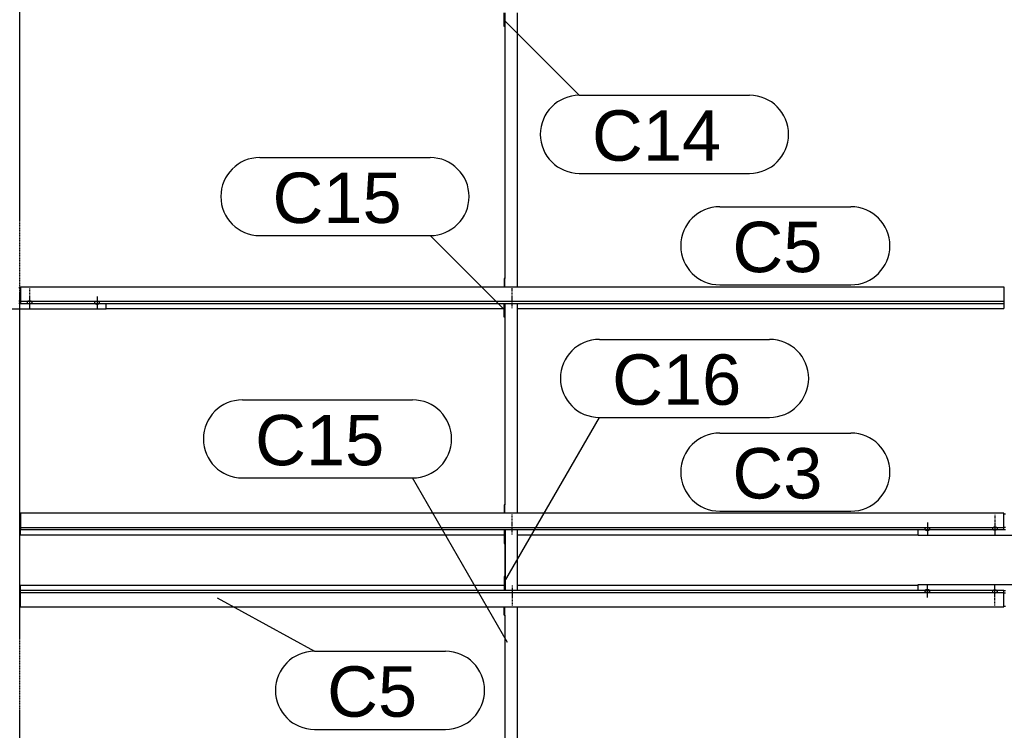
# Model space of a CAD drawing. Header units: millimetres. Extents: x -4888 to 73862, y -29046 to 15504.
# Tile 78 of 111: x 42000 to 45498, y 4690 to 7215. Entities that reach past the tile are written whole.
import ezdxf

# ---------------------------------------------------------------- set-up
doc = ezdxf.new("R2010")
doc.units = ezdxf.units.MM
doc.linetypes.add('DXK_LINE_DOT2', pattern=[3.9198, 1.9599, -1.9599])
doc.linetypes.add('DXK_LINE_DOT3', pattern=[5.9187, 2.979, -0.9799, 0.9799, -0.9799])
doc.styles.add('Arial', font='ARIAL.TTF', dxfattribs={"height": 0.2})

# ---------------------------------------------------------------- blocks, each defined once
blk = doc.blocks.new('Bolt-1953139-17779 - 1282')
at = {"color": 5, "linetype": 'Continuous'}
for p, q in [((42275, 6232), (42275, 6189.7)), ((42266.2, 6210.5), (42266, 6210)), ((42266, 6210), (42266, 6209.5)), ((42266, 6209.5), (42266, 6209.1)), ((42266, 6209.1), (42266.2, 6208.6)), ((42266.4, 6210.9), (42266.2, 6210.5)), ((42266.2, 6208.6), (42266.4, 6208.1)), ((42266.7, 6211.4), (42266.4, 6210.9)), ((42266.4, 6208.1), (42266.7, 6207.7)), ((42267.1, 6211.8), (42266.7, 6211.4)), ((42266.7, 6207.7), (42267.1, 6207.3)), ((42267.5, 6212.2), (42267.1, 6211.8)), ((42267.1, 6207.3), (42267.5, 6206.9)), ((42268, 6212.6), (42267.5, 6212.2)), ((42267.5, 6206.9), (42268, 6206.5)), ((42268.6, 6212.9), (42268, 6212.6)), ((42268, 6206.5), (42268.6, 6206.1)), ((42269.3, 6213.2), (42268.6, 6212.9)), ((42268.6, 6206.1), (42269.3, 6205.8)), ((42270, 6213.5), (42269.3, 6213.2)), ((42269.3, 6205.8), (42270, 6205.5)), ((42270.8, 6213.7), (42270, 6213.5)), ((42270, 6205.5), (42270.8, 6205.3)), ((42271.6, 6213.9), (42270.8, 6213.7)), ((42270.8, 6205.3), (42271.6, 6205.1)), ((42272.4, 6214.1), (42271.6, 6213.9)), ((42271.6, 6205.1), (42272.4, 6204.9)), ((42273.2, 6214.2), (42272.4, 6214.1)), ((42272.4, 6204.9), (42273.2, 6204.8)), ((42274.1, 6214.3), (42273.2, 6214.2)), ((42273.2, 6204.8), (42274.1, 6204.8)), ((42275, 6214.3), (42274.1, 6214.3)), ((42274.1, 6204.8), (42275, 6204.7)), ((42275.9, 6214.3), (42275, 6214.3)), ((42275, 6204.7), (42275.9, 6204.8)), ((42276.8, 6214.2), (42275.9, 6214.3)), ((42275.9, 6204.8), (42276.8, 6204.8)), ((42277.6, 6214.1), (42276.8, 6214.2)), ((42276.8, 6204.8), (42277.6, 6204.9)), ((42278.4, 6213.9), (42277.6, 6214.1)), ((42277.6, 6204.9), (42278.4, 6205.1)), ((42279.2, 6213.7), (42278.4, 6213.9)), ((42278.4, 6205.1), (42279.2, 6205.3)), ((42280, 6213.5), (42279.2, 6213.7)), ((42279.2, 6205.3), (42280, 6205.5)), ((42280.7, 6213.2), (42280, 6213.5)), ((42280, 6205.5), (42280.7, 6205.8)), ((42281.4, 6212.9), (42280.7, 6213.2)), ((42280.7, 6205.8), (42281.4, 6206.1)), ((42282, 6212.6), (42281.4, 6212.9)), ((42281.4, 6206.1), (42282, 6206.5)), ((42282.5, 6212.2), (42282, 6212.6)), ((42282, 6206.5), (42282.5, 6206.9)), ((42282.9, 6211.8), (42282.5, 6212.2)), ((42282.5, 6206.9), (42282.9, 6207.3)), ((42283.3, 6211.4), (42282.9, 6211.8)), ((42282.9, 6207.3), (42283.3, 6207.7)), ((42283.6, 6210.9), (42283.3, 6211.4)), ((42283.3, 6207.7), (42283.6, 6208.1)), ((42283.8, 6210.5), (42283.6, 6210.9)), ((42283.6, 6208.1), (42283.8, 6208.6)), ((42284, 6210), (42283.8, 6210.5)), ((42283.8, 6208.6), (42284, 6209.1)), ((42284, 6209.5), (42284, 6210)), ((42284, 6209.1), (42284, 6209.5))]:
    blk.add_line(p, q, dxfattribs=at)
blk = doc.blocks.new('Part-1953139-18060 - 1282')
at = {"color": 3, "linetype": 'Continuous'}
for p, q in [((45193, 5187.1), (45193, 5208.2)), ((45193, 5208.2), (45807, 5208.2)), ((45497, 5186.3), (45503, 5186.3)), ((45497, 5177.8), (45503, 5177.8)), ((45807, 5208.2), (45807, 5187.1)), ((45497, 5131.2), (45503, 5131.2))]:
    blk.add_line(p, q, dxfattribs=at)
blk = doc.blocks.new('Bolt-1953139-18066 - 1282')
at = {"color": 5, "linetype": 'Continuous'}
for p, q in [((45216.2, 5185.7), (45216, 5185.2)), ((45216, 5185.2), (45216, 5184.8)), ((45216, 5184.8), (45216, 5184.3)), ((45216, 5184.3), (45216.2, 5183.8)), ((45216.4, 5186.1), (45216.2, 5185.7)), ((45216.2, 5183.8), (45216.4, 5183.4)), ((45216.7, 5186.6), (45216.4, 5186.1)), ((45216.4, 5183.4), (45216.7, 5182.9)), ((45217.1, 5187), (45216.7, 5186.6)), ((45216.7, 5182.9), (45217.1, 5182.5)), ((45217.5, 5187.4), (45217.1, 5187)), ((45217.1, 5182.5), (45217.5, 5182.1)), ((45218, 5187.8), (45217.5, 5187.4)), ((45217.5, 5182.1), (45218, 5181.7)), ((45218.6, 5188.1), (45218, 5187.8)), ((45218, 5181.7), (45218.6, 5181.4)), ((45219.3, 5188.5), (45218.6, 5188.1)), ((45218.6, 5181.4), (45219.3, 5181.1)), ((45220, 5188.7), (45219.3, 5188.5)), ((45219.3, 5181.1), (45220, 5180.8)), ((45220.8, 5189), (45220, 5188.7)), ((45220, 5180.8), (45220.8, 5180.5)), ((45221.6, 5189.2), (45220.8, 5189)), ((45220.8, 5180.5), (45221.6, 5180.3)), ((45222.4, 5189.3), (45221.6, 5189.2)), ((45221.6, 5180.3), (45222.4, 5180.2)), ((45223.2, 5189.5), (45222.4, 5189.3)), ((45222.4, 5180.2), (45223.2, 5180.1)), ((45224.1, 5189.5), (45223.2, 5189.5)), ((45223.2, 5180.1), (45224.1, 5180)), ((45225, 5189.5), (45224.1, 5189.5)), ((45224.1, 5180), (45225, 5180)), ((45225, 5162.2), (45225, 5204.6)), ((45225.9, 5189.5), (45225, 5189.5)), ((45225, 5180), (45225.9, 5180)), ((45226.8, 5189.5), (45225.9, 5189.5)), ((45225.9, 5180), (45226.8, 5180.1)), ((45227.6, 5189.3), (45226.8, 5189.5)), ((45226.8, 5180.1), (45227.6, 5180.2)), ((45228.4, 5189.2), (45227.6, 5189.3)), ((45227.6, 5180.2), (45228.4, 5180.3)), ((45229.2, 5189), (45228.4, 5189.2)), ((45228.4, 5180.3), (45229.2, 5180.5)), ((45230, 5188.7), (45229.2, 5189)), ((45229.2, 5180.5), (45230, 5180.8)), ((45230.7, 5188.5), (45230, 5188.7)), ((45230, 5180.8), (45230.7, 5181.1)), ((45231.4, 5188.1), (45230.7, 5188.5)), ((45230.7, 5181.1), (45231.4, 5181.4)), ((45232, 5187.8), (45231.4, 5188.1)), ((45231.4, 5181.4), (45232, 5181.7)), ((45232.5, 5187.4), (45232, 5187.8)), ((45232, 5181.7), (45232.5, 5182.1)), ((45232.9, 5187), (45232.5, 5187.4)), ((45232.5, 5182.1), (45232.9, 5182.5)), ((45233.3, 5186.6), (45232.9, 5187)), ((45232.9, 5182.5), (45233.3, 5182.9)), ((45233.6, 5186.1), (45233.3, 5186.6)), ((45233.3, 5182.9), (45233.6, 5183.4)), ((45233.8, 5185.7), (45233.6, 5186.1)), ((45233.6, 5183.4), (45233.8, 5183.8)), ((45234, 5185.2), (45233.8, 5185.7)), ((45233.8, 5183.8), (45234, 5184.3)), ((45234, 5184.8), (45234, 5185.2)), ((45234, 5184.3), (45234, 5184.8))]:
    blk.add_line(p, q, dxfattribs=at)
blk = doc.blocks.new('Bolt-1953139-17594 - 1282')
at = {"color": 5, "linetype": 'Continuous'}
for p, q in [((45465, 5426.3), (45465, 5384)), ((45456.2, 5407.5), (45456, 5407.1)), ((45456, 5407.1), (45456, 5406.6)), ((45456, 5406.6), (45456, 5406.1)), ((45456, 5406.1), (45456.2, 5405.7)), ((45456.4, 5408), (45456.2, 5407.5)), ((45456.2, 5405.7), (45456.4, 5405.2)), ((45456.7, 5408.4), (45456.4, 5408)), ((45456.4, 5405.2), (45456.7, 5404.8)), ((45457.1, 5408.9), (45456.7, 5408.4)), ((45456.7, 5404.8), (45457.1, 5404.3)), ((45457.5, 5409.3), (45457.1, 5408.9)), ((45457.1, 5404.3), (45457.5, 5403.9)), ((45458, 5409.6), (45457.5, 5409.3)), ((45457.5, 5403.9), (45458, 5403.6)), ((45458.6, 5410), (45458, 5409.6)), ((45458, 5403.6), (45458.6, 5403.2)), ((45459.3, 5410.3), (45458.6, 5410)), ((45458.6, 5403.2), (45459.3, 5402.9)), ((45460, 5410.6), (45459.3, 5410.3)), ((45459.3, 5402.9), (45460, 5402.6)), ((45460.8, 5410.8), (45460, 5410.6)), ((45460, 5402.6), (45460.8, 5402.4)), ((45461.6, 5411), (45460.8, 5410.8)), ((45460.8, 5402.4), (45461.6, 5402.2)), ((45462.4, 5411.2), (45461.6, 5411)), ((45461.6, 5402.2), (45462.4, 5402)), ((45463.2, 5411.3), (45462.4, 5411.2)), ((45462.4, 5402), (45463.2, 5401.9)), ((45464.1, 5411.4), (45463.2, 5411.3)), ((45463.2, 5401.9), (45464.1, 5401.8)), ((45465, 5411.4), (45464.1, 5411.4)), ((45464.1, 5401.8), (45465, 5401.8)), ((45465.9, 5411.4), (45465, 5411.4)), ((45465, 5401.8), (45465.9, 5401.8)), ((45466.8, 5411.3), (45465.9, 5411.4)), ((45465.9, 5401.8), (45466.8, 5401.9)), ((45467.6, 5411.2), (45466.8, 5411.3)), ((45466.8, 5401.9), (45467.6, 5402)), ((45468.4, 5411), (45467.6, 5411.2)), ((45467.6, 5402), (45468.4, 5402.2)), ((45469.2, 5410.8), (45468.4, 5411)), ((45468.4, 5402.2), (45469.2, 5402.4)), ((45470, 5410.6), (45469.2, 5410.8)), ((45469.2, 5402.4), (45470, 5402.6)), ((45470.7, 5410.3), (45470, 5410.6)), ((45470, 5402.6), (45470.7, 5402.9)), ((45471.4, 5410), (45470.7, 5410.3)), ((45470.7, 5402.9), (45471.4, 5403.2)), ((45472, 5409.6), (45471.4, 5410)), ((45471.4, 5403.2), (45472, 5403.6)), ((45472.5, 5409.3), (45472, 5409.6)), ((45472, 5403.6), (45472.5, 5403.9)), ((45472.9, 5408.9), (45472.5, 5409.3)), ((45472.5, 5403.9), (45472.9, 5404.3)), ((45473.3, 5408.4), (45472.9, 5408.9)), ((45472.9, 5404.3), (45473.3, 5404.8)), ((45473.6, 5408), (45473.3, 5408.4)), ((45473.3, 5404.8), (45473.6, 5405.2)), ((45473.8, 5407.5), (45473.6, 5408)), ((45473.6, 5405.2), (45473.8, 5405.7)), ((45474, 5407.1), (45473.8, 5407.5)), ((45473.8, 5405.7), (45474, 5406.1)), ((45474, 5406.6), (45474, 5407.1)), ((45474, 5406.1), (45474, 5406.6))]:
    blk.add_line(p, q, dxfattribs=at)
blk = doc.blocks.new('Bolt-1953139-17777 - 1282')
at = {"color": 5, "linetype": 'DXK_LINE_DOT2'}
blk.add_line((42035, 6260.4), (42035, 6218.1), dxfattribs=at)
blk = doc.blocks.new('Part-1953139-17176 - 1282')
at = {"color": 3, "linetype": 'Continuous'}
for p, q in [((42003, 6265.5), (45497, 6265.5)), ((42003, 6265.5), (42003, 6207.2)), ((45497, 6265.5), (45497, 6207.2)), ((42003, 6214.7), (45497, 6214.7)), ((42003, 6207.2), (45497, 6207.2)), ((45497, 6207.2), (45497, 6188.5)), ((42307, 6188.5), (43722, 6188.5)), ((43769, 6188.5), (45497, 6188.5))]:
    blk.add_line(p, q, dxfattribs=at)
blk = doc.blocks.new('Bolt-1953139-18063 - 1282')
at = {"color": 5, "linetype": 'Continuous'}
for p, q in [((45456.2, 5184.3), (45456, 5183.9)), ((45456, 5183.9), (45456, 5183.4)), ((45456, 5183.4), (45456, 5182.9)), ((45456, 5182.9), (45456.2, 5182.5)), ((45456.4, 5184.8), (45456.2, 5184.3)), ((45456.2, 5182.5), (45456.4, 5182)), ((45456.7, 5185.2), (45456.4, 5184.8)), ((45456.4, 5182), (45456.7, 5181.6)), ((45457.1, 5185.7), (45456.7, 5185.2)), ((45456.7, 5181.6), (45457.1, 5181.1)), ((45457.5, 5186.1), (45457.1, 5185.7)), ((45457.1, 5181.1), (45457.5, 5180.7)), ((45458, 5186.4), (45457.5, 5186.1)), ((45457.5, 5180.7), (45458, 5180.4)), ((45458.6, 5186.8), (45458, 5186.4)), ((45458, 5180.4), (45458.6, 5180)), ((45459.3, 5187.1), (45458.6, 5186.8)), ((45458.6, 5180), (45459.3, 5179.7)), ((45460, 5187.4), (45459.3, 5187.1)), ((45459.3, 5179.7), (45460, 5179.4)), ((45460.8, 5187.6), (45460, 5187.4)), ((45460, 5179.4), (45460.8, 5179.2)), ((45461.6, 5187.8), (45460.8, 5187.6)), ((45460.8, 5179.2), (45461.6, 5179)), ((45462.4, 5188), (45461.6, 5187.8)), ((45461.6, 5179), (45462.4, 5178.8)), ((45463.2, 5188.1), (45462.4, 5188)), ((45462.4, 5178.8), (45463.2, 5178.7)), ((45464.1, 5188.2), (45463.2, 5188.1)), ((45463.2, 5178.7), (45464.1, 5178.6)), ((45465, 5188.2), (45464.1, 5188.2)), ((45464.1, 5178.6), (45465, 5178.6)), ((45465, 5163.7), (45465, 5206)), ((45465.9, 5188.2), (45465, 5188.2)), ((45465, 5178.6), (45465.9, 5178.6)), ((45466.8, 5188.1), (45465.9, 5188.2)), ((45465.9, 5178.6), (45466.8, 5178.7)), ((45467.6, 5188), (45466.8, 5188.1)), ((45466.8, 5178.7), (45467.6, 5178.8)), ((45468.4, 5187.8), (45467.6, 5188)), ((45467.6, 5178.8), (45468.4, 5179)), ((45469.2, 5187.6), (45468.4, 5187.8)), ((45468.4, 5179), (45469.2, 5179.2)), ((45470, 5187.4), (45469.2, 5187.6)), ((45469.2, 5179.2), (45470, 5179.4)), ((45470.7, 5187.1), (45470, 5187.4)), ((45470, 5179.4), (45470.7, 5179.7)), ((45471.4, 5186.8), (45470.7, 5187.1)), ((45470.7, 5179.7), (45471.4, 5180)), ((45472, 5186.4), (45471.4, 5186.8)), ((45471.4, 5180), (45472, 5180.4)), ((45472.5, 5186.1), (45472, 5186.4)), ((45472, 5180.4), (45472.5, 5180.7)), ((45472.9, 5185.7), (45472.5, 5186.1)), ((45472.5, 5180.7), (45472.9, 5181.1)), ((45473.3, 5185.2), (45472.9, 5185.7)), ((45472.9, 5181.1), (45473.3, 5181.6)), ((45473.6, 5184.8), (45473.3, 5185.2)), ((45473.3, 5181.6), (45473.6, 5182)), ((45473.8, 5184.3), (45473.6, 5184.8)), ((45473.6, 5182), (45473.8, 5182.5)), ((45474, 5183.9), (45473.8, 5184.3)), ((45473.8, 5182.5), (45474, 5182.9)), ((45474, 5183.4), (45474, 5183.9)), ((45474, 5182.9), (45474, 5183.4))]:
    blk.add_line(p, q, dxfattribs=at)
blk = doc.blocks.new('GridLine-1953139-4953 - 1282')
at = {"color": 174, "linetype": 'DXK_LINE_DOT3'}
blk.add_line((42000, -1750), (42000, 12340), dxfattribs=at)
blk = doc.blocks.new('Part-1953139-17170 - 1282')
at = {"color": 3, "linetype": 'Continuous'}
for p, q in [((42003, 5187.1), (42003, 5205.8)), ((42003, 5205.8), (43722, 5205.8)), ((42003, 5128.8), (42003, 5187.1)), ((45497, 5187.1), (42003, 5187.1)), ((42003, 5179.6), (45497, 5179.6)), ((43769, 5205.8), (45193, 5205.8)), ((45497, 5128.8), (45497, 5187.1)), ((42003, 5128.8), (45497, 5128.8))]:
    blk.add_line(p, q, dxfattribs=at)
blk = doc.blocks.new('Part-1953139-17177 - 1282')
at = {"color": 3, "linetype": 'Continuous'}
for p, q in [((45497, 5461.2), (42003, 5461.2)), ((42003, 5461.2), (42003, 5402.9)), ((45497, 5402.9), (45497, 5461.2)), ((42003, 5410.4), (45497, 5410.4)), ((42003, 5402.9), (45497, 5402.9)), ((42003, 5384.2), (42003, 5402.9)), ((42003, 5384.2), (43722, 5384.2)), ((43769, 5384.2), (45193, 5384.2))]:
    blk.add_line(p, q, dxfattribs=at)
blk = doc.blocks.new('Part-1953139-17591 - 1282')
at = {"color": 3, "linetype": 'Continuous'}
for p, q in [((45497, 5458.8), (45503, 5458.8)), ((45193, 5381.8), (45193, 5402.9)), ((45497, 5412.2), (45503, 5412.2)), ((45497, 5403.7), (45503, 5403.7)), ((45807, 5381.8), (45807, 5402.9)), ((45807, 5381.8), (45193, 5381.8))]:
    blk.add_line(p, q, dxfattribs=at)
blk = doc.blocks.new('Bolt-1953139-17595 - 1282')
at = {"color": 5, "linetype": 'DXK_LINE_DOT2'}
blk.add_line((45465, 5456.1), (45465, 5413.8), dxfattribs=at)
blk = doc.blocks.new('Bolt-1953139-17597 - 1282')
at = {"color": 5, "linetype": 'Continuous'}
for p, q in [((45225, 5427.8), (45225, 5385.4)), ((45216.2, 5406.2), (45216, 5405.7)), ((45216, 5405.7), (45216, 5405.2)), ((45216, 5405.2), (45216, 5404.8)), ((45216, 5404.8), (45216.2, 5404.3)), ((45216.4, 5406.6), (45216.2, 5406.2)), ((45216.2, 5404.3), (45216.4, 5403.9)), ((45216.7, 5407.1), (45216.4, 5406.6)), ((45216.4, 5403.9), (45216.7, 5403.4)), ((45217.1, 5407.5), (45216.7, 5407.1)), ((45216.7, 5403.4), (45217.1, 5403)), ((45217.5, 5407.9), (45217.1, 5407.5)), ((45217.1, 5403), (45217.5, 5402.6)), ((45218, 5408.3), (45217.5, 5407.9)), ((45217.5, 5402.6), (45218, 5402.2)), ((45218.6, 5408.6), (45218, 5408.3)), ((45218, 5402.2), (45218.6, 5401.9)), ((45219.3, 5408.9), (45218.6, 5408.6)), ((45218.6, 5401.9), (45219.3, 5401.5)), ((45220, 5409.2), (45219.3, 5408.9)), ((45219.3, 5401.5), (45220, 5401.3)), ((45220.8, 5409.5), (45220, 5409.2)), ((45220, 5401.3), (45220.8, 5401)), ((45221.6, 5409.7), (45220.8, 5409.5)), ((45220.8, 5401), (45221.6, 5400.8)), ((45222.4, 5409.8), (45221.6, 5409.7)), ((45221.6, 5400.8), (45222.4, 5400.7)), ((45223.2, 5409.9), (45222.4, 5409.8)), ((45222.4, 5400.7), (45223.2, 5400.5)), ((45224.1, 5410), (45223.2, 5409.9)), ((45223.2, 5400.5), (45224.1, 5400.5)), ((45225, 5410), (45224.1, 5410)), ((45224.1, 5400.5), (45225, 5400.5)), ((45225.9, 5410), (45225, 5410)), ((45225, 5400.5), (45225.9, 5400.5)), ((45226.8, 5409.9), (45225.9, 5410)), ((45225.9, 5400.5), (45226.8, 5400.5)), ((45227.6, 5409.8), (45226.8, 5409.9)), ((45226.8, 5400.5), (45227.6, 5400.7)), ((45228.4, 5409.7), (45227.6, 5409.8)), ((45227.6, 5400.7), (45228.4, 5400.8)), ((45229.2, 5409.5), (45228.4, 5409.7)), ((45228.4, 5400.8), (45229.2, 5401)), ((45230, 5409.2), (45229.2, 5409.5)), ((45229.2, 5401), (45230, 5401.3)), ((45230.7, 5408.9), (45230, 5409.2)), ((45230, 5401.3), (45230.7, 5401.5)), ((45231.4, 5408.6), (45230.7, 5408.9)), ((45230.7, 5401.5), (45231.4, 5401.9)), ((45232, 5408.3), (45231.4, 5408.6)), ((45231.4, 5401.9), (45232, 5402.2)), ((45232.5, 5407.9), (45232, 5408.3)), ((45232, 5402.2), (45232.5, 5402.6)), ((45232.9, 5407.5), (45232.5, 5407.9)), ((45232.5, 5402.6), (45232.9, 5403)), ((45233.3, 5407.1), (45232.9, 5407.5)), ((45232.9, 5403), (45233.3, 5403.4)), ((45233.6, 5406.6), (45233.3, 5407.1)), ((45233.3, 5403.4), (45233.6, 5403.9)), ((45233.8, 5406.2), (45233.6, 5406.6)), ((45233.6, 5403.9), (45233.8, 5404.3)), ((45234, 5405.7), (45233.8, 5406.2)), ((45233.8, 5404.3), (45234, 5404.8)), ((45234, 5405.2), (45234, 5405.7)), ((45234, 5404.8), (45234, 5405.2))]:
    blk.add_line(p, q, dxfattribs=at)
blk = doc.blocks.new('Bolt-1953139-18704 - 1282')
at = {"color": 5, "linetype": 'DXK_LINE_DOT2'}
blk.add_line((43750, 5415.9), (43750, 5458.2), dxfattribs=at)
blk = doc.blocks.new('Bolt-1953139-18685 - 1282')
at = {"color": 5, "linetype": 'DXK_LINE_DOT2'}
blk.add_line((43750, 5203.9), (43750, 5161.6), dxfattribs=at)
blk = doc.blocks.new('Part-1953139-18683 - 1282')
at = {"color": 3, "linetype": 'Continuous'}
for p, q in [((43722, 5099.2), (43722, 5128.8)), ((43724, 5099.2), (43724, 5128.8)), ((43769, 4382.8), (43769, 5128.8)), ((43722, 5099.2), (43724, 5099.2)), ((43724, 5099.2), (43724, 4382.8)), ((43722, 4382.8), (43722, 4432.1)), ((43722, 4432.1), (43724, 4432.1))]:
    blk.add_line(p, q, dxfattribs=at)
blk = doc.blocks.new('Bolt-1953139-18064 - 1282')
at = {"color": 5, "linetype": 'DXK_LINE_DOT2'}
blk.add_line((45465, 5133.9), (45465, 5176.2), dxfattribs=at)
blk = doc.blocks.new('Part-1953139-17773 - 1282')
at = {"color": 3, "linetype": 'Continuous'}
for p, q in [((41997, 6263), (42003, 6263)), ((41693, 6186.1), (41693, 6207.2)), ((41997, 6216.5), (42003, 6216.5)), ((41997, 6208), (42003, 6208)), ((42307, 6186.1), (42307, 6207.2)), ((42307, 6186.1), (41693, 6186.1))]:
    blk.add_line(p, q, dxfattribs=at)
blk = doc.blocks.new('Bolt-1953139-17776 - 1282')
at = {"color": 5, "linetype": 'Continuous'}
for p, q in [((42035, 6230.6), (42035, 6188.3)), ((42026.2, 6211.8), (42026, 6211.3)), ((42026, 6211.3), (42026, 6210.9)), ((42026, 6210.9), (42026, 6210.4)), ((42026, 6210.4), (42026.2, 6209.9)), ((42026.4, 6212.3), (42026.2, 6211.8)), ((42026.2, 6209.9), (42026.4, 6209.5)), ((42026.7, 6212.7), (42026.4, 6212.3)), ((42026.4, 6209.5), (42026.7, 6209)), ((42027.1, 6213.1), (42026.7, 6212.7)), ((42026.7, 6209), (42027.1, 6208.6)), ((42027.5, 6213.5), (42027.1, 6213.1)), ((42027.1, 6208.6), (42027.5, 6208.2)), ((42028, 6213.9), (42027.5, 6213.5)), ((42027.5, 6208.2), (42028, 6207.8)), ((42028.6, 6214.3), (42028, 6213.9)), ((42028, 6207.8), (42028.6, 6207.5)), ((42029.3, 6214.6), (42028.6, 6214.3)), ((42028.6, 6207.5), (42029.3, 6207.2)), ((42030, 6214.9), (42029.3, 6214.6)), ((42029.3, 6207.2), (42030, 6206.9)), ((42030.8, 6215.1), (42030, 6214.9)), ((42030, 6206.9), (42030.8, 6206.7)), ((42031.6, 6215.3), (42030.8, 6215.1)), ((42030.8, 6206.7), (42031.6, 6206.4)), ((42032.4, 6215.5), (42031.6, 6215.3)), ((42031.6, 6206.4), (42032.4, 6206.3)), ((42033.2, 6215.6), (42032.4, 6215.5)), ((42032.4, 6206.3), (42033.2, 6206.2)), ((42034.1, 6215.6), (42033.2, 6215.6)), ((42033.2, 6206.2), (42034.1, 6206.1)), ((42035, 6215.7), (42034.1, 6215.6)), ((42034.1, 6206.1), (42035, 6206.1)), ((42035.9, 6215.6), (42035, 6215.7)), ((42035, 6206.1), (42035.9, 6206.1)), ((42036.8, 6215.6), (42035.9, 6215.6)), ((42035.9, 6206.1), (42036.8, 6206.2)), ((42037.6, 6215.5), (42036.8, 6215.6)), ((42036.8, 6206.2), (42037.6, 6206.3)), ((42038.4, 6215.3), (42037.6, 6215.5)), ((42037.6, 6206.3), (42038.4, 6206.4)), ((42039.2, 6215.1), (42038.4, 6215.3)), ((42038.4, 6206.4), (42039.2, 6206.7)), ((42040, 6214.9), (42039.2, 6215.1)), ((42039.2, 6206.7), (42040, 6206.9)), ((42040.7, 6214.6), (42040, 6214.9)), ((42040, 6206.9), (42040.7, 6207.2)), ((42041.4, 6214.3), (42040.7, 6214.6)), ((42040.7, 6207.2), (42041.4, 6207.5)), ((42042, 6213.9), (42041.4, 6214.3)), ((42041.4, 6207.5), (42042, 6207.8)), ((42042.5, 6213.5), (42042, 6213.9)), ((42042, 6207.8), (42042.5, 6208.2)), ((42042.9, 6213.1), (42042.5, 6213.5)), ((42042.5, 6208.2), (42042.9, 6208.6)), ((42043.3, 6212.7), (42042.9, 6213.1)), ((42042.9, 6208.6), (42043.3, 6209)), ((42043.6, 6212.3), (42043.3, 6212.7)), ((42043.3, 6209), (42043.6, 6209.5)), ((42043.8, 6211.8), (42043.6, 6212.3)), ((42043.6, 6209.5), (42043.8, 6209.9)), ((42044, 6211.3), (42043.8, 6211.8)), ((42043.8, 6209.9), (42044, 6210.4)), ((42044, 6210.9), (42044, 6211.3)), ((42044, 6210.4), (42044, 6210.9))]:
    blk.add_line(p, q, dxfattribs=at)
blk = doc.blocks.new('Part-1953139-18918 - 1282')
at = {"color": 3, "linetype": 'Continuous'}
for p, q in [((43722, 5402.9), (43722, 5353.6)), ((43724, 5402.9), (43724, 5193.4)), ((43726, 5187.1), (43726, 5402.9)), ((43769, 5187.1), (43769, 5402.9)), ((43722, 5353.6), (43724, 5353.6)), ((43724, 5236.4), (43722, 5236.4)), ((43722, 5236.4), (43722, 5187.1)), ((43724, 5187.1), (43724, 5193.4))]:
    blk.add_line(p, q, dxfattribs=at)
blk = doc.blocks.new('Part-1953139-18703 - 1282')
at = {"color": 3, "linetype": 'Continuous'}
for p, q in [((43722, 6157.9), (43722, 6207.2)), ((43724, 6207.2), (43724, 5490.8)), ((43769, 5461.2), (43769, 6207.2)), ((43724, 6157.9), (43722, 6157.9)), ((43724, 5490.8), (43722, 5490.8)), ((43722, 5490.8), (43722, 5461.2)), ((43724, 5461.2), (43724, 5490.8))]:
    blk.add_line(p, q, dxfattribs=at)
blk = doc.blocks.new('Bolt-1953139-18684 - 1282')
at = {"color": 5, "linetype": 'DXK_LINE_DOT2'}
blk.add_line((43750, 5174.1), (43750, 5131.8), dxfattribs=at)
blk = doc.blocks.new('Part-1953139-18700 - 1282')
at = {"color": 3, "linetype": 'Continuous'}
for p, q in [((43722, 7190.7), (43722, 7240.1)), ((43724, 7240.1), (43724, 6295)), ((43769, 6265.5), (43769, 7240.1)), ((43724, 7190.7), (43722, 7190.7)), ((43724, 6295), (43722, 6295)), ((43722, 6295), (43722, 6265.5)), ((43724, 6265.5), (43724, 6295))]:
    blk.add_line(p, q, dxfattribs=at)
blk = doc.blocks.new('Bolt-1953139-18701 - 1282')
at = {"color": 5, "linetype": 'DXK_LINE_DOT2'}
blk.add_line((43750, 6220.2), (43750, 6262.5), dxfattribs=at)
blk = doc.blocks.new('Bolt-1953139-18702 - 1282')
at = {"color": 5, "linetype": 'DXK_LINE_DOT2'}
blk.add_line((43750, 6190.4), (43750, 6232.7), dxfattribs=at)
blk = doc.blocks.new('Bolt-1953139-18705 - 1282')
at = {"color": 5, "linetype": 'DXK_LINE_DOT2'}
blk.add_line((43750, 5386.1), (43750, 5428.4), dxfattribs=at)
blk = doc.blocks.new('Mark-1953139-19338 - 1282')
at = {"color": 136, "linetype": 'Continuous'}
for p, q in [((42702.1, 5160.4), (43047.4, 4970.6)), ((43047.4, 4970.6), (43513.2, 4970.6)), ((43047.4, 4693.1), (43513.2, 4693.1))]:
    blk.add_line(p, q, dxfattribs=at)
for centre, start, end in [((43047.4, 4831.8), 90, 270), ((43513.2, 4831.8), 270, 90)]:
    blk.add_arc(centre, 138.7, start, end, dxfattribs=at)
at = {"color": 0}
blk.add_wipeout([(43411.9, 4738.1), (43411.9, 4925.6), (43092.4, 4925.6), (43092.4, 4738.1)], dxfattribs=at)
blk.add_wipeout([(43411.9, 4738.1), (43411.9, 4925.6), (43092.4, 4925.6), (43092.4, 4738.1)], dxfattribs=at)
at = {"color": 2, "style": 'Arial'}
blk.add_text('C5', height=179.08, dxfattribs=at).set_placement((43092.4, 4738.1))
blk = doc.blocks.new('Mark-1953139-19344 - 1282')
at = {"color": 136, "linetype": 'Continuous'}
for p, q in [((44487.5, 6550.5), (44953.2, 6550.5)), ((44487.5, 6273), (44953.2, 6273))]:
    blk.add_line(p, q, dxfattribs=at)
for centre, start, end in [((44487.5, 6411.7), 90, 270), ((44953.2, 6411.7), 270, 90)]:
    blk.add_arc(centre, 138.8, start, end, dxfattribs=at)
at = {"color": 0}
blk.add_wipeout([(44852, 6318), (44852, 6505.5), (44532.5, 6505.5), (44532.5, 6318)], dxfattribs=at)
blk.add_wipeout([(44852, 6318), (44852, 6505.5), (44532.5, 6505.5), (44532.5, 6318)], dxfattribs=at)
at = {"color": 2, "style": 'Arial'}
blk.add_text('C5', height=179.08, dxfattribs=at).set_placement((44532.5, 6318))
blk = doc.blocks.new('Mark-1953139-19716 - 1282')
at = {"color": 136, "linetype": 'Continuous'}
for p, q in [((43723.2, 7211.8), (43988.4, 6946.6)), ((43988.4, 6946.6), (44593.2, 6946.6)), ((43988.4, 6669.1), (44593.2, 6669.1))]:
    blk.add_line(p, q, dxfattribs=at)
for centre, start, end in [((43988.4, 6807.9), 90, 270), ((44593.2, 6807.9), 270, 90)]:
    blk.add_arc(centre, 138.7, start, end, dxfattribs=at)
at = {"color": 0}
blk.add_wipeout([(44491.9, 6714.1), (44491.9, 6901.6), (44033.4, 6901.6), (44033.4, 6714.1)], dxfattribs=at)
blk.add_wipeout([(44491.9, 6714.1), (44491.9, 6901.6), (44033.4, 6901.6), (44033.4, 6714.1)], dxfattribs=at)
at = {"color": 2, "style": 'Arial'}
blk.add_text('C14', height=179.08, dxfattribs=at).set_placement((44033.4, 6714.1))
blk = doc.blocks.new('Mark-1953139-19790 - 1282')
at = {"color": 136, "linetype": 'Continuous'}
for p, q in [((44060, 6079.2), (44664.7, 6079.2)), ((43722.5, 5217.2), (44060, 5801.7)), ((44060, 5801.7), (44664.7, 5801.7))]:
    blk.add_line(p, q, dxfattribs=at)
for centre, start, end in [((44060, 5940.5), 90, 270), ((44664.7, 5940.5), 270, 90)]:
    blk.add_arc(centre, 138.7, start, end, dxfattribs=at)
at = {"color": 0}
blk.add_wipeout([(44563.5, 5846.7), (44563.5, 6034.2), (44105, 6034.2), (44105, 5846.7)], dxfattribs=at)
blk.add_wipeout([(44563.5, 5846.7), (44563.5, 6034.2), (44105, 6034.2), (44105, 5846.7)], dxfattribs=at)
at = {"color": 2, "style": 'Arial'}
blk.add_text('C16', height=179.08, dxfattribs=at).set_placement((44105, 5846.7))
blk = doc.blocks.new('Mark-1953139-19711 - 1282')
at = {"color": 136, "linetype": 'Continuous'}
for p, q in [((42791.4, 5864.2), (43396.1, 5864.2)), ((42791.4, 5586.7), (43396.1, 5586.7)), ((43733.6, 5002.1), (43396.1, 5586.7))]:
    blk.add_line(p, q, dxfattribs=at)
for centre, start, end in [((42791.4, 5725.4), 90, 270), ((43396.1, 5725.4), 270, 90)]:
    blk.add_arc(centre, 138.7, start, end, dxfattribs=at)
at = {"color": 0}
blk.add_wipeout([(43294.9, 5631.7), (43294.9, 5819.2), (42836.4, 5819.2), (42836.4, 5631.7)], dxfattribs=at)
blk.add_wipeout([(43294.9, 5631.7), (43294.9, 5819.2), (42836.4, 5819.2), (42836.4, 5631.7)], dxfattribs=at)
at = {"color": 2, "style": 'Arial'}
blk.add_text('C15', height=179.08, dxfattribs=at).set_placement((42836.4, 5631.7))
blk = doc.blocks.new('Mark-1953139-19345 - 1282')
at = {"color": 136, "linetype": 'Continuous'}
for p, q in [((44487.5, 5746.2), (44953.2, 5746.2)), ((44487.5, 5468.7), (44953.2, 5468.7))]:
    blk.add_line(p, q, dxfattribs=at)
for centre, radius, start, end in [((44487.5, 5607.4), 138.7, 90, 270), ((44953.2, 5607.4), 138.8, 270, 90)]:
    blk.add_arc(centre, radius, start, end, dxfattribs=at)
at = {"color": 0}
blk.add_wipeout([(44852, 5513.7), (44852, 5701.2), (44532.5, 5701.2), (44532.5, 5513.7)], dxfattribs=at)
blk.add_wipeout([(44852, 5513.7), (44852, 5701.2), (44532.5, 5701.2), (44532.5, 5513.7)], dxfattribs=at)
at = {"color": 2, "style": 'Arial'}
blk.add_text('C3', height=179.08, dxfattribs=at).set_placement((44532.5, 5513.7))
blk = doc.blocks.new('Mark-1953139-19717 - 1282')
at = {"color": 136, "linetype": 'Continuous'}
for p, q in [((42853.3, 6725.3), (43458.1, 6725.3)), ((42853.3, 6447.8), (43458.1, 6447.8)), ((43723.2, 6182.7), (43458.1, 6447.8))]:
    blk.add_line(p, q, dxfattribs=at)
for centre, start, end in [((42853.3, 6586.6), 90, 270), ((43458.1, 6586.6), 270, 90)]:
    blk.add_arc(centre, 138.7, start, end, dxfattribs=at)
at = {"color": 0}
blk.add_wipeout([(43356.8, 6492.8), (43356.8, 6680.3), (42898.3, 6680.3), (42898.3, 6492.8)], dxfattribs=at)
blk.add_wipeout([(43356.8, 6492.8), (43356.8, 6680.3), (42898.3, 6680.3), (42898.3, 6492.8)], dxfattribs=at)
at = {"color": 2, "style": 'Arial'}
blk.add_text('C15', height=179.08, dxfattribs=at).set_placement((42898.3, 6492.8))

msp = doc.modelspace()

# ---------------------------------------------------------------- block references
for name in ['GridLine-1953139-4953 - 1282', 'Part-1953139-18700 - 1282', 'Part-1953139-17773 - 1282', 'Part-1953139-17176 - 1282', 'Bolt-1953139-18701 - 1282', 'Bolt-1953139-17776 - 1282', 'Bolt-1953139-17777 - 1282', 'Bolt-1953139-17779 - 1282', 'Bolt-1953139-18702 - 1282', 'Part-1953139-18703 - 1282', 'Part-1953139-17177 - 1282', 'Bolt-1953139-18704 - 1282', 'Part-1953139-17591 - 1282', 'Bolt-1953139-18705 - 1282', 'Bolt-1953139-17597 - 1282', 'Bolt-1953139-17594 - 1282', 'Bolt-1953139-17595 - 1282', 'Part-1953139-18918 - 1282', 'Part-1953139-17170 - 1282', 'Bolt-1953139-18685 - 1282', 'Part-1953139-18060 - 1282', 'Bolt-1953139-18066 - 1282', 'Bolt-1953139-18063 - 1282', 'Bolt-1953139-18684 - 1282', 'Bolt-1953139-18064 - 1282', 'Part-1953139-18683 - 1282']:
    msp.add_blockref(name, (0, 0))

# ---------------------------------------------------------------- next in the draw order: block references
for name in ['Mark-1953139-19716 - 1282', 'Mark-1953139-19344 - 1282', 'Mark-1953139-19790 - 1282', 'Mark-1953139-19338 - 1282']:
    msp.add_blockref(name, (0, 0))

# ---------------------------------------------------------------- next in the draw order: block references
for name in ['Mark-1953139-19717 - 1282', 'Mark-1953139-19711 - 1282', 'Mark-1953139-19345 - 1282']:
    msp.add_blockref(name, (0, 0))

doc.saveas('drawing.dxf')
